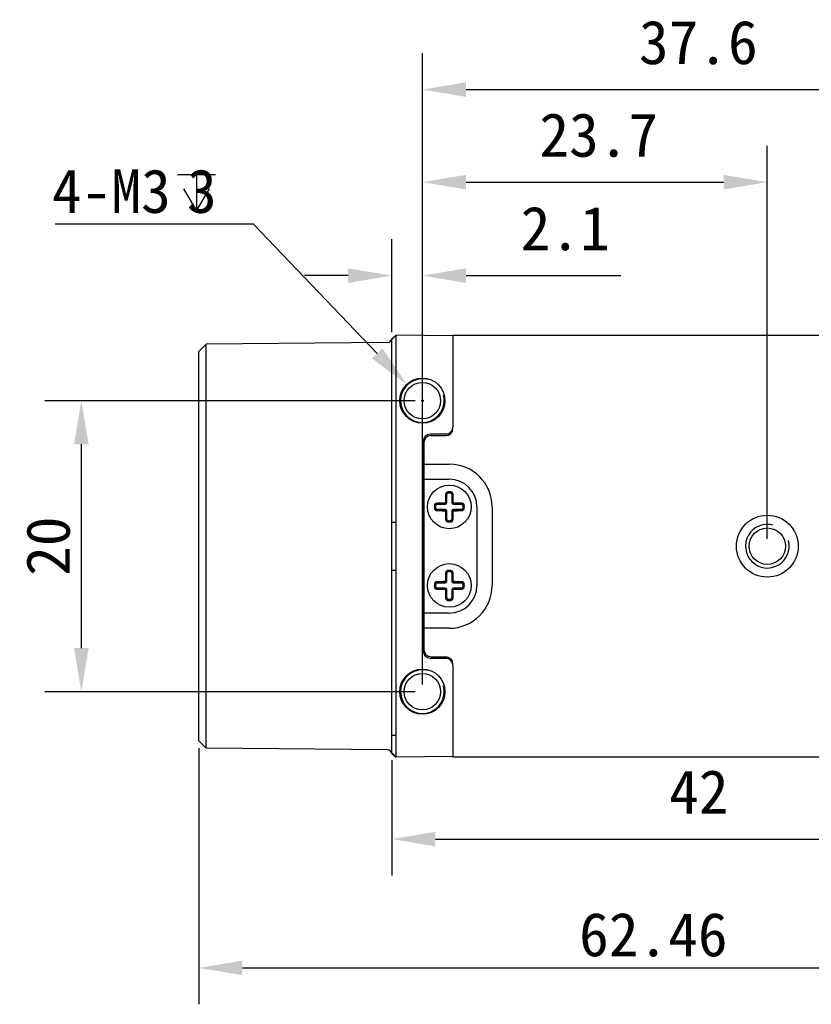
# Model space of a CAD drawing. Header units: millimetres. Extents: x 86 to 342, y 137 to 204.
# Tile 2 of 4: x 166 to 221, y 137 to 204. Entities that reach past the tile are written whole.
import ezdxf

# ---------------------------------------------------------------- set-up
doc = ezdxf.new("R2010")
doc.units = ezdxf.units.MM
doc.header["$LTSCALE"] = 23.1
doc.header["$PDMODE"] = 3
doc.header["$PDSIZE"] = 8
doc.layers.get('0').update_dxf_attribs({"linetype": 'CONTINUOUS'})
doc.layers.get('Defpoints').update_dxf_attribs({"linetype": 'CONTINUOUS'})
doc.layers.add('00_COMPONENTS', color=7, linetype='CONTINUOUS')
doc.layers.add('51__DRAFT_DIMS', color=7, linetype='CONTINUOUS')
doc.styles.get("Standard").update_dxf_attribs({"font": 'simfang.ttf'})
doc.dimstyles.new('DIMSTYLE_2', dxfattribs={"dimtxt": 3, "dimasz": 3, "dimexe": 2.5, "dimexo": 0.5, "dimgap": 0.75, "dimtad": 1, "dimdsep": 46, "dimtxsty": 'STANDARD', "dimblk": '_FILLED', "dimblk1": '_FILLED', "dimblk2": '_FILLED', "dimcen": 0.09, "dimclrt": 3, "dimazin": 2, "dimtp": 0.2, "dimtm": 0.2, "dimtfac": 1, "dimtofl": 0, "dimtmove": 0, "dimatfit": 3, "dimldrblk": '_FILLED', "dimfxl": 1, "dimtolj": 1, "dimarcsym": 0})
doc.dimstyles.new('DIMSTYLE_3', dxfattribs={"dimtxt": 3, "dimasz": 3, "dimexe": 2.5, "dimexo": 0.5, "dimgap": 0.75, "dimtad": 1, "dimdsep": 46, "dimtxsty": 'STANDARD', "dimblk": '_FILLED', "dimblk1": '_FILLED', "dimblk2": '_FILLED', "dimcen": 0.09, "dimclrd": 4, "dimclre": 4, "dimclrt": 3, "dimazin": 2, "dimtp": 0.3, "dimtm": 0.3, "dimtfac": 1, "dimtofl": 0, "dimtmove": 0, "dimatfit": 3, "dimldrblk": '_FILLED', "dimfxl": 1, "dimtolj": 1, "dimarcsym": 0})
doc.dimstyles.new('DIMSTYLE_4', dxfattribs={"dimtxt": 3, "dimasz": 3, "dimexe": 2.5, "dimexo": 0.5, "dimgap": 0.75, "dimtad": 1, "dimdsep": 46, "dimtxsty": 'STANDARD', "dimblk": '_FILLED', "dimblk1": '_FILLED', "dimblk2": '_FILLED', "dimcen": 0.09, "dimclrt": 3, "dimazin": 2, "dimtp": 0.1, "dimtm": 0.1, "dimtfac": 1, "dimtofl": 0, "dimtmove": 0, "dimatfit": 3, "dimldrblk": '_FILLED', "dimfxl": 1, "dimtolj": 1, "dimarcsym": 0})

# ---------------------------------------------------------------- blocks, each defined once
blk = doc.blocks.new('_FILLED')
at = {"color": 0, "linetype": 'ByBlock'}
blk.add_solid([(0, 0), (-1, 0.167), (-1, -0.167)], dxfattribs=at)
blk = doc.blocks.new('*D4')
at = {"layer": '51__DRAFT_DIMS', "color": 4, "lineweight": -2}
for p, q in [((233.779, 154.594), (233.779, 145.426)), ((191.779, 153.356), (191.779, 145.426)), ((194.779, 147.926), (230.779, 147.926))]:
    blk.add_line(p, q, dxfattribs=at)
at = {"layer": 'Defpoints', "color": 0}
for p in [(233.779, 155.094), (191.779, 153.856), (233.779, 147.926)]:
    blk.add_point(p, dxfattribs=at)
at = {"layer": '51__DRAFT_DIMS', "color": 4, "linetype": 'ByBlock', "lineweight": -2, "xscale": 3, "yscale": 3, "zscale": 3, "rotation": 180}
blk.add_blockref('_FILLED', (191.779, 147.926), dxfattribs=at)
at = {"layer": '51__DRAFT_DIMS', "color": 4, "linetype": 'ByBlock', "lineweight": -2, "xscale": 3, "yscale": 3, "zscale": 3}
blk.add_blockref('_FILLED', (233.779, 147.926), dxfattribs=at)
at = {"layer": '51__DRAFT_DIMS', "color": 3, "insert": (212.87, 152.676), "char_height": 3, "attachment_point": 2, "line_spacing_factor": 0.9}
blk.add_mtext('\\A1;42', dxfattribs=at)
blk = doc.blocks.new('*D5')
at = {"layer": '51__DRAFT_DIMS', "color": 0, "lineweight": -2}
for p, q in [((193.879, 158.556), (193.879, 195.571)), ((217.579, 168.556), (217.579, 195.571)), ((196.879, 193.071), (214.579, 193.071))]:
    blk.add_line(p, q, dxfattribs=at)
at = {"layer": 'Defpoints', "color": 0}
for p in [(217.579, 193.071), (217.579, 168.056), (193.879, 158.056)]:
    blk.add_point(p, dxfattribs=at)
at = {"layer": '51__DRAFT_DIMS', "color": 0, "linetype": 'ByBlock', "lineweight": -2, "xscale": 3, "yscale": 3, "zscale": 3, "rotation": 180}
blk.add_blockref('_FILLED', (193.879, 193.071), dxfattribs=at)
at = {"layer": '51__DRAFT_DIMS', "color": 0, "linetype": 'ByBlock', "lineweight": -2, "xscale": 3, "yscale": 3, "zscale": 3}
blk.add_blockref('_FILLED', (217.579, 193.071), dxfattribs=at)
at = {"layer": '51__DRAFT_DIMS', "color": 3, "insert": (205.998, 197.821), "char_height": 3, "attachment_point": 2, "line_spacing_factor": 0.9}
blk.add_mtext('\\A1;23.7', dxfattribs=at)
blk = doc.blocks.new('*D6')
at = {"layer": '51__DRAFT_DIMS', "color": 4, "lineweight": -2}
for p, q in [((193.879, 158.556), (193.879, 201.935)), ((231.479, 168.556), (231.479, 201.935)), ((196.879, 199.435), (228.479, 199.435))]:
    blk.add_line(p, q, dxfattribs=at)
at = {"layer": 'Defpoints', "color": 0}
for p in [(231.479, 199.435), (231.479, 168.056), (193.879, 158.056)]:
    blk.add_point(p, dxfattribs=at)
at = {"layer": '51__DRAFT_DIMS', "color": 4, "linetype": 'ByBlock', "lineweight": -2, "xscale": 3, "yscale": 3, "zscale": 3, "rotation": 180}
blk.add_blockref('_FILLED', (193.879, 199.435), dxfattribs=at)
at = {"layer": '51__DRAFT_DIMS', "color": 4, "linetype": 'ByBlock', "lineweight": -2, "xscale": 3, "yscale": 3, "zscale": 3}
blk.add_blockref('_FILLED', (231.479, 199.435), dxfattribs=at)
at = {"layer": '51__DRAFT_DIMS', "color": 3, "insert": (212.838, 204.185), "char_height": 3, "attachment_point": 2, "line_spacing_factor": 0.9}
blk.add_mtext('\\A1;37.6', dxfattribs=at)
blk = doc.blocks.new('*D7')
at = {"layer": '51__DRAFT_DIMS', "color": 0, "lineweight": -2}
for p, q in [((191.779, 182.756), (191.779, 189.148)), ((193.879, 178.556), (193.879, 189.148)), ((188.779, 186.648), (185.779, 186.648)), ((196.879, 186.648), (207.505, 186.648))]:
    blk.add_line(p, q, dxfattribs=at)
at = {"layer": 'Defpoints', "color": 0}
for p in [(193.879, 186.648), (191.779, 182.256), (193.879, 178.056)]:
    blk.add_point(p, dxfattribs=at)
at = {"layer": '51__DRAFT_DIMS', "color": 0, "linetype": 'ByBlock', "lineweight": -2, "xscale": 3, "yscale": 3, "zscale": 3}
blk.add_blockref('_FILLED', (191.779, 186.648), dxfattribs=at)
at = {"layer": '51__DRAFT_DIMS', "color": 0, "linetype": 'ByBlock', "lineweight": -2, "xscale": 3, "yscale": 3, "zscale": 3, "rotation": 180}
blk.add_blockref('_FILLED', (193.879, 186.648), dxfattribs=at)
at = {"layer": '51__DRAFT_DIMS', "color": 3, "insert": (206.755, 191.398), "char_height": 3, "attachment_point": 3, "line_spacing_factor": 0.9}
blk.add_mtext('\\A1;2.1', dxfattribs=at)
blk = doc.blocks.new('*D14')
at = {"color": 4, "lineweight": -2}
for p, q in [((193.379, 178.056), (167.946, 178.056)), ((170.446, 161.056), (170.446, 175.056)), ((193.379, 158.056), (167.946, 158.056))]:
    blk.add_line(p, q, dxfattribs=at)
at = {"layer": 'Defpoints', "color": 0}
for p in [(170.446, 178.056), (193.879, 178.056), (193.879, 158.056)]:
    blk.add_point(p, dxfattribs=at)
at = {"color": 4, "linetype": 'ByBlock', "lineweight": -2, "xscale": 3, "yscale": 3, "zscale": 3}
for p, rotation in [((170.446, 178.056), 90), ((170.446, 158.056), 270)]:
    blk.add_blockref('_FILLED', p, dxfattribs=dict(at, rotation=rotation))
at = {"color": 3, "insert": (168.179, 168.056), "char_height": 3, "attachment_point": 5, "rotation": 90}
blk.add_mtext('\\A1;20', dxfattribs=at)
blk = doc.blocks.new('*D16')
at = {"color": 4, "lineweight": -2}
for p, q in [((240.979, 168.856), (240.979, 136.573)), ((178.519, 154.168), (178.519, 136.573)), ((181.519, 139.073), (237.979, 139.073))]:
    blk.add_line(p, q, dxfattribs=at)
at = {"layer": 'Defpoints', "color": 0}
for p in [(240.979, 169.356), (178.519, 154.668), (240.979, 139.073)]:
    blk.add_point(p, dxfattribs=at)
at = {"color": 4, "linetype": 'ByBlock', "lineweight": -2, "xscale": 3, "yscale": 3, "zscale": 3, "rotation": 180}
blk.add_blockref('_FILLED', (178.519, 139.073), dxfattribs=at)
at = {"color": 4, "linetype": 'ByBlock', "lineweight": -2, "xscale": 3, "yscale": 3, "zscale": 3}
blk.add_blockref('_FILLED', (240.979, 139.073), dxfattribs=at)
at = {"color": 3, "insert": (209.749, 141.348), "char_height": 3, "attachment_point": 5}
blk.add_mtext('\\A1;62.46', dxfattribs=at)

msp = doc.modelspace()

# ---------------------------------------------------------------- linework, layer by layer
msp.add_line((179.016, 154.168), (179.016, 181.945))
at = {"layer": '00_COMPONENTS', "color": 7}
for p, q in [((191.482, 182.054), (179.016, 181.945)), ((191.775, 182.305), (192.071, 182.554)), ((191.779, 182.256), (192.079, 182.554)), ((191.779, 169.7), (191.779, 182.256)), ((192.077, 181.054), (192.079, 182.554)), ((195.979, 182.52), (192.079, 182.554)), ((195.979, 182.556), (229.179, 182.556)), ((195.979, 182.556), (195.979, 176.256)), ((178.519, 181.444), (179.016, 181.945)), ((178.519, 154.668), (178.519, 181.444)), ((192.077, 169.7), (192.077, 181.054)), ((193.929, 175.256), (193.929, 160.856)), ((195.779, 175.756), (194.429, 175.756)), ((194.479, 175.656), (195.479, 175.656)), ((193.979, 175.156), (193.979, 160.956)), ((193.979, 172.656), (195.729, 172.656)), ((195.549, 171.036), (195.549, 171.602)), ((195.909, 171.602), (195.909, 171.036)), ((194.883, 170.936), (195.449, 170.936)), ((195.449, 170.576), (194.883, 170.576)), ((196.009, 170.936), (196.576, 170.936)), ((196.576, 170.576), (196.009, 170.576)), ((197.629, 170.756), (197.629, 165.356)), ((195.549, 169.91), (195.549, 170.476)), ((195.909, 170.476), (195.909, 169.91)), ((191.779, 169.7), (192.077, 169.7)), ((191.779, 166.413), (192.077, 166.413)), ((191.779, 153.856), (191.779, 166.413)), ((192.077, 155.059), (192.077, 166.413)), ((195.549, 165.636), (195.549, 166.202)), ((195.909, 166.202), (195.909, 165.636)), ((194.883, 165.536), (195.449, 165.536)), ((195.449, 165.176), (194.883, 165.176)), ((196.009, 165.536), (196.576, 165.536)), ((196.576, 165.176), (196.009, 165.176)), ((195.549, 164.51), (195.549, 165.076)), ((195.909, 165.076), (195.909, 164.51)), ((195.729, 163.456), (193.979, 163.456)), ((194.479, 160.456), (195.479, 160.456)), ((194.429, 160.356), (195.779, 160.356)), ((195.979, 159.856), (195.979, 153.556)), ((192.079, 153.559), (192.077, 155.059)), ((178.519, 154.668), (179.016, 154.168)), ((191.482, 154.059), (179.016, 154.168)), ((191.775, 153.808), (192.071, 153.559)), ((191.779, 153.856), (192.079, 153.559)), ((195.979, 153.593), (192.079, 153.559)), ((229.179, 153.556), (195.979, 153.556))]:
    msp.add_line(p, q, dxfattribs=at)
at = {"layer": '00_COMPONENTS', "color": 4}
for p, q in [((193.979, 173.695), (195.729, 173.695)), ((195.549, 171.602), (195.529, 171.602)), ((195.632, 171.784), (195.64, 171.702)), ((195.729, 171.788), (195.719, 171.788)), ((195.819, 171.702), (195.827, 171.784)), ((195.93, 171.602), (195.909, 171.602)), ((194.784, 170.846), (194.702, 170.853)), ((194.784, 170.667), (194.702, 170.659)), ((194.883, 170.957), (194.883, 170.936)), ((194.883, 170.576), (194.883, 170.556)), ((195.449, 170.936), (195.449, 170.965)), ((195.449, 170.547), (195.449, 170.576)), ((195.52, 171.036), (195.549, 171.036)), ((195.909, 171.036), (195.939, 171.036)), ((196.009, 170.965), (196.009, 170.936)), ((196.009, 170.576), (196.009, 170.547)), ((196.576, 170.936), (196.576, 170.957)), ((196.576, 170.556), (196.576, 170.576)), ((196.757, 170.853), (196.675, 170.846)), ((196.675, 170.667), (196.757, 170.659)), ((198.669, 170.756), (198.669, 165.356)), ((195.549, 170.476), (195.52, 170.476)), ((195.529, 169.91), (195.549, 169.91)), ((195.939, 170.476), (195.909, 170.476)), ((195.909, 169.91), (195.93, 169.91)), ((195.64, 169.81), (195.632, 169.729)), ((195.729, 169.724), (195.74, 169.724)), ((195.819, 169.81), (195.827, 169.729)), ((195.549, 166.202), (195.529, 166.202)), ((195.632, 166.384), (195.64, 166.302)), ((195.729, 166.388), (195.719, 166.388)), ((195.819, 166.302), (195.827, 166.384)), ((195.93, 166.202), (195.909, 166.202)), ((194.784, 165.446), (194.702, 165.453)), ((194.784, 165.267), (194.702, 165.259)), ((194.883, 165.557), (194.883, 165.536)), ((194.883, 165.176), (194.883, 165.156)), ((195.449, 165.536), (195.449, 165.565)), ((195.449, 165.147), (195.449, 165.176)), ((195.52, 165.636), (195.549, 165.636)), ((195.909, 165.636), (195.939, 165.636)), ((196.009, 165.565), (196.009, 165.536)), ((196.009, 165.176), (196.009, 165.147)), ((196.576, 165.536), (196.576, 165.557)), ((196.576, 165.156), (196.576, 165.176)), ((196.757, 165.453), (196.675, 165.446)), ((196.675, 165.267), (196.757, 165.259)), ((195.549, 165.076), (195.52, 165.076)), ((195.529, 164.51), (195.549, 164.51)), ((195.939, 165.076), (195.909, 165.076)), ((195.909, 164.51), (195.93, 164.51)), ((195.64, 164.41), (195.632, 164.329)), ((195.729, 164.324), (195.74, 164.324)), ((195.819, 164.41), (195.827, 164.329)), ((195.729, 162.417), (193.979, 162.417)), ((191.779, 155.059), (192.077, 155.059))]:
    msp.add_line(p, q, dxfattribs=at)
at = {"layer": '00_COMPONENTS', "color": 7}
for centre, radius in [((193.879, 178.056), 1.55), ((193.879, 178.056), 1.25), ((195.729, 170.756), 1.5), ((217.579, 168.056), 2.125), ((217.579, 168.056), 1.25), ((195.729, 165.356), 1.5), ((193.879, 158.056), 1.55), ((193.879, 158.056), 1.25)]:
    msp.add_circle(centre, radius, dxfattribs=at)
for centre, radius, start, end in [((191.479, 182.354), 0.3, 270.5, 350.62393), ((191.482, 182.256), 0.297, 0.02476, 9.4196), ((195.479, 176.256), 0.5, 270, 0), ((195.479, 176.156), 0.5, 270, 0), ((194.429, 175.256), 0.5, 90, 180), ((194.479, 175.156), 0.5, 90, 180), ((195.729, 170.756), 1.9, 0, 90), ((195.649, 171.602), 0.1, 95.40054, 180), ((195.729, 170.756), 0.95, 84.59946, 95.40054), ((195.809, 171.602), 0.1, 0, 84.59946), ((195.729, 170.756), 0.95, 174.59946, 185.40054), ((194.883, 170.836), 0.1, 90, 174.59946), ((194.883, 170.676), 0.1, 185.40054, 270), ((195.449, 171.036), 0.1, 270, 0), ((195.449, 170.476), 0.1, 0, 90), ((196.009, 171.036), 0.1, 180, 270), ((196.009, 170.476), 0.1, 90, 180), ((196.576, 170.836), 0.1, 5.40054, 90), ((196.576, 170.676), 0.1, 270, 354.59946), ((195.729, 170.756), 0.95, 354.59946, 5.40054), ((195.649, 169.91), 0.1, 180, 264.59946), ((195.809, 169.91), 0.1, 275.40054, 0), ((195.729, 170.756), 0.95, 264.59946, 275.40054), ((195.649, 166.202), 0.1, 95.40054, 180), ((195.729, 165.356), 0.95, 84.59946, 95.40054), ((195.809, 166.202), 0.1, 0, 84.59946), ((195.729, 165.356), 0.95, 174.59946, 185.40054), ((194.883, 165.436), 0.1, 90, 174.59946), ((194.883, 165.276), 0.1, 185.40054, 270), ((195.449, 165.636), 0.1, 270, 0), ((195.449, 165.076), 0.1, 0, 90), ((195.729, 165.356), 1.9, 270, 0), ((196.009, 165.636), 0.1, 180, 270), ((196.009, 165.076), 0.1, 90, 180), ((196.576, 165.436), 0.1, 5.40054, 90), ((196.576, 165.276), 0.1, 270, 354.59946), ((195.729, 165.356), 0.95, 354.59946, 5.40054), ((195.649, 164.51), 0.1, 180, 264.59946), ((195.809, 164.51), 0.1, 275.40054, 0), ((195.729, 165.356), 0.95, 264.59946, 275.40054), ((194.429, 160.856), 0.5, 180, 270), ((194.479, 160.956), 0.5, 180, 270), ((195.479, 159.956), 0.5, 0, 90), ((195.479, 159.856), 0.5, 0, 90), ((191.479, 153.759), 0.3, 9.37607, 89.5), ((191.482, 153.856), 0.298, 350.59159, 359.96404)]:
    msp.add_arc(centre, radius, start, end, dxfattribs=at)
at = {"layer": '00_COMPONENTS', "color": 4}
for centre, radius, start, end in [((193.879, 178.056), 1.5, 75, 15), ((195.729, 170.756), 2.939, 0, 90), ((195.65, 171.599), 0.121, 95.40049, 178.15156), ((195.729, 170.756), 1.032, 90.56896, 95.40054), ((195.729, 170.756), 0.967, 84.59946, 95.40054), ((195.729, 170.756), 1.032, 84.59946, 90), ((195.809, 171.599), 0.121, 1.84872, 84.59929), ((195.81, 171.611), 0.173, 1.30937, 84.59221), ((195.729, 170.756), 1.032, 174.59946, 185.40054), ((194.875, 170.837), 0.173, 91.3084, 174.59321), ((195.729, 170.756), 0.967, 174.59946, 185.40054), ((194.887, 170.836), 0.121, 91.84872, 174.59929), ((194.887, 170.677), 0.121, 185.40048, 268.15156), ((195.449, 171.036), 0.0711, 270.12798, 359.87203), ((195.449, 170.476), 0.0711, 0.12798, 89.87203), ((196.01, 171.036), 0.0711, 180.12798, 269.87203), ((196.01, 170.476), 0.0711, 90.12798, 179.87203), ((196.572, 170.836), 0.121, 5.40048, 88.15156), ((196.572, 170.677), 0.121, 271.84872, 354.59929), ((196.584, 170.675), 0.173, 271.30902, 354.59316), ((195.729, 170.756), 0.967, 354.59946, 5.40054), ((195.729, 170.756), 1.032, 354.59946, 5.40054), ((195.65, 169.914), 0.121, 181.84872, 264.59929), ((195.809, 169.914), 0.121, 275.40049, 358.15156), ((195.729, 170.756), 1.032, 264.59946, 270), ((195.729, 170.756), 0.967, 264.59946, 275.40054), ((195.729, 170.756), 1.032, 270.56896, 275.40054), ((217.579, 168.056), 1.5, 75, 15), ((195.65, 166.199), 0.121, 95.40049, 178.15156), ((195.729, 165.356), 1.032, 90.56896, 95.40054), ((195.729, 165.356), 0.967, 84.59946, 95.40054), ((195.729, 165.356), 1.032, 84.59946, 90), ((195.809, 166.199), 0.121, 1.84872, 84.59929), ((195.81, 166.211), 0.173, 1.30937, 84.59221), ((195.729, 165.356), 1.032, 174.59946, 185.40054), ((194.875, 165.437), 0.173, 91.3084, 174.59321), ((195.729, 165.356), 0.967, 174.59946, 185.40054), ((194.887, 165.436), 0.121, 91.84872, 174.59929), ((194.887, 165.277), 0.121, 185.40048, 268.15156), ((195.449, 165.636), 0.0711, 270.12798, 359.87203), ((195.449, 165.076), 0.0711, 0.12798, 89.87203), ((195.729, 165.356), 2.939, 270, 0), ((196.01, 165.636), 0.0711, 180.12798, 269.87203), ((196.01, 165.076), 0.0711, 90.12798, 179.87203), ((196.572, 165.436), 0.121, 5.40048, 88.15156), ((196.572, 165.277), 0.121, 271.84872, 354.59929), ((196.584, 165.275), 0.173, 271.30902, 354.59316), ((195.729, 165.356), 0.967, 354.59946, 5.40054), ((195.729, 165.356), 1.032, 354.59946, 5.40054), ((195.65, 164.514), 0.121, 181.84872, 264.59929), ((195.809, 164.514), 0.121, 275.40049, 358.15156), ((195.729, 165.356), 1.032, 264.59946, 270), ((195.729, 165.356), 0.967, 264.59946, 275.40054), ((195.729, 165.356), 1.032, 270.56896, 275.40054), ((193.879, 158.056), 1.5, 75, 15)]:
    msp.add_arc(centre, radius, start, end, dxfattribs=at)
for points, knots in [([(195.475, 171.615), (195.474, 171.568), (195.47, 171.376), (195.468, 171.185), (195.467, 171.04)], [0, 0, 0, 0, 0.247014, 1, 1, 1, 1]), ([(195.632, 171.784), (195.611, 171.782), (195.57, 171.77), (195.518, 171.731), (195.484, 171.677), (195.476, 171.636), (195.475, 171.615)], [0, 0, 0, 0, 0.253535, 0.504999, 0.753579, 1, 1, 1, 1]), ([(195.529, 171.602), (195.529, 171.603), (195.527, 171.605), (195.524, 171.607), (195.519, 171.609), (195.509, 171.612), (195.494, 171.614), (195.482, 171.615), (195.475, 171.615)], [0, 0, 0, 0, 0.047043, 0.116694, 0.215119, 0.341803, 0.659688, 1, 1, 1, 1]), ([(195.52, 171.036), (195.521, 171.084), (195.522, 171.273), (195.526, 171.461), (195.529, 171.602)], [0, 0, 0, 0, 0.252521, 1, 1, 1, 1]), ([(195.984, 171.615), (195.977, 171.615), (195.965, 171.614), (195.95, 171.612), (195.94, 171.609), (195.935, 171.607), (195.932, 171.605), (195.93, 171.603), (195.93, 171.602)], [0, 0, 0, 0, 0.340312, 0.658198, 0.784881, 0.883306, 0.952957, 1, 1, 1, 1]), ([(195.93, 171.602), (195.931, 171.556), (195.935, 171.367), (195.938, 171.178), (195.939, 171.036)], [0, 0, 0, 0, 0.247014, 1, 1, 1, 1]), ([(195.992, 171.04), (195.992, 171.089), (195.99, 171.28), (195.987, 171.472), (195.984, 171.615)], [0, 0, 0, 0, 0.252521, 1, 1, 1, 1]), ([(194.702, 170.659), (194.704, 170.638), (194.716, 170.596), (194.755, 170.545), (194.808, 170.511), (194.85, 170.502), (194.871, 170.502)], [0, 0, 0, 0, 0.253569, 0.50507, 0.753653, 1, 1, 1, 1]), ([(195.445, 171.019), (195.397, 171.019), (195.205, 171.017), (195.014, 171.014), (194.871, 171.01)], [0, 0, 0, 0, 0.25252, 1, 1, 1, 1]), ([(194.871, 171.01), (194.871, 171.004), (194.871, 170.992), (194.873, 170.977), (194.876, 170.967), (194.878, 170.962), (194.881, 170.958), (194.882, 170.957), (194.883, 170.957)], [0, 0, 0, 0, 0.340312, 0.658198, 0.784881, 0.883306, 0.952957, 1, 1, 1, 1]), ([(194.883, 170.556), (194.882, 170.555), (194.881, 170.554), (194.878, 170.55), (194.876, 170.545), (194.873, 170.535), (194.871, 170.521), (194.871, 170.508), (194.871, 170.502)], [0, 0, 0, 0, 0.047043, 0.116694, 0.215119, 0.341803, 0.659688, 1, 1, 1, 1]), ([(194.883, 170.957), (194.93, 170.958), (195.119, 170.962), (195.307, 170.964), (195.449, 170.965)], [0, 0, 0, 0, 0.247014, 1, 1, 1, 1]), ([(195.449, 170.547), (195.402, 170.547), (195.213, 170.549), (195.024, 170.552), (194.883, 170.556)], [0, 0, 0, 0, 0.252521, 1, 1, 1, 1]), ([(195.467, 171.04), (195.467, 171.035), (195.462, 171.024), (195.451, 171.019), (195.445, 171.019)], [0, 0, 0, 0, 0.499777, 1, 1, 1, 1]), ([(195.449, 170.965), (195.449, 170.966), (195.448, 170.968), (195.448, 170.971), (195.447, 170.976), (195.446, 170.983), (195.446, 170.992), (195.445, 171.004), (195.445, 171.013), (195.445, 171.019)], [0, 0, 0, 0, 0.033316, 0.099046, 0.199806, 0.331751, 0.488401, 0.659139, 1, 1, 1, 1]), ([(195.445, 170.493), (195.445, 170.5), (195.445, 170.509), (195.446, 170.521), (195.446, 170.529), (195.447, 170.536), (195.448, 170.541), (195.448, 170.545), (195.449, 170.547), (195.449, 170.547)], [0, 0, 0, 0, 0.340861, 0.511599, 0.668249, 0.800194, 0.900954, 0.966684, 1, 1, 1, 1]), ([(195.467, 171.04), (195.473, 171.04), (195.482, 171.04), (195.494, 171.04), (195.502, 171.039), (195.509, 171.039), (195.515, 171.038), (195.518, 171.037), (195.52, 171.037), (195.52, 171.036)], [0, 0, 0, 0, 0.340861, 0.511599, 0.668249, 0.800194, 0.900954, 0.966684, 1, 1, 1, 1]), ([(195.939, 171.036), (195.939, 171.037), (195.941, 171.037), (195.944, 171.038), (195.95, 171.039), (195.957, 171.039), (195.965, 171.04), (195.977, 171.04), (195.986, 171.04), (195.992, 171.04)], [0, 0, 0, 0, 0.033316, 0.099046, 0.199806, 0.331751, 0.488401, 0.659139, 1, 1, 1, 1]), ([(196.014, 171.019), (196.008, 171.019), (195.997, 171.024), (195.992, 171.035), (195.992, 171.04)], [0, 0, 0, 0, 0.499777, 1, 1, 1, 1]), ([(196.014, 171.019), (196.014, 171.013), (196.014, 171.004), (196.013, 170.992), (196.012, 170.983), (196.012, 170.976), (196.011, 170.971), (196.01, 170.968), (196.01, 170.966), (196.009, 170.965)], [0, 0, 0, 0, 0.340861, 0.511599, 0.668249, 0.800194, 0.900954, 0.966684, 1, 1, 1, 1]), ([(196.009, 170.965), (196.057, 170.965), (196.246, 170.963), (196.435, 170.96), (196.576, 170.957)], [0, 0, 0, 0, 0.252521, 1, 1, 1, 1]), ([(196.576, 170.556), (196.529, 170.555), (196.34, 170.551), (196.152, 170.548), (196.009, 170.547)], [0, 0, 0, 0, 0.247014, 1, 1, 1, 1]), ([(196.009, 170.547), (196.01, 170.547), (196.01, 170.545), (196.011, 170.541), (196.012, 170.536), (196.012, 170.529), (196.013, 170.521), (196.014, 170.509), (196.014, 170.5), (196.014, 170.493)], [0, 0, 0, 0, 0.033316, 0.099046, 0.199806, 0.331751, 0.488401, 0.659139, 1, 1, 1, 1]), ([(196.588, 171.01), (196.541, 171.011), (196.349, 171.015), (196.158, 171.018), (196.014, 171.019)], [0, 0, 0, 0, 0.247015, 1, 1, 1, 1]), ([(196.576, 170.957), (196.577, 170.957), (196.578, 170.958), (196.581, 170.962), (196.583, 170.967), (196.586, 170.977), (196.588, 170.992), (196.588, 171.004), (196.588, 171.01)], [0, 0, 0, 0, 0.047043, 0.116694, 0.215119, 0.341803, 0.659688, 1, 1, 1, 1]), ([(196.588, 170.502), (196.588, 170.508), (196.588, 170.521), (196.586, 170.535), (196.583, 170.545), (196.581, 170.55), (196.578, 170.554), (196.577, 170.555), (196.576, 170.556)], [0, 0, 0, 0, 0.340312, 0.658198, 0.784881, 0.883306, 0.952957, 1, 1, 1, 1]), ([(196.757, 170.853), (196.755, 170.874), (196.743, 170.916), (196.704, 170.967), (196.65, 171.001), (196.609, 171.01), (196.588, 171.01)], [0, 0, 0, 0, 0.253547, 0.505016, 0.753594, 1, 1, 1, 1]), ([(194.871, 170.502), (194.918, 170.501), (195.109, 170.497), (195.301, 170.494), (195.445, 170.493)], [0, 0, 0, 0, 0.247019, 1, 1, 1, 1]), ([(195.445, 170.493), (195.451, 170.493), (195.462, 170.489), (195.467, 170.477), (195.467, 170.472)], [0, 0, 0, 0, 0.499777, 1, 1, 1, 1]), ([(195.52, 170.476), (195.52, 170.476), (195.518, 170.475), (195.515, 170.474), (195.509, 170.474), (195.502, 170.473), (195.494, 170.473), (195.482, 170.472), (195.473, 170.472), (195.467, 170.472)], [0, 0, 0, 0, 0.033316, 0.099046, 0.199806, 0.331751, 0.488401, 0.659139, 1, 1, 1, 1]), ([(195.467, 170.472), (195.467, 170.424), (195.468, 170.339), (195.469, 170.219), (195.471, 170.129), (195.472, 170.057), (195.473, 170.004), (195.474, 169.95), (195.475, 169.915), (195.475, 169.897)], [0, 0, 0, 0, 0.252528, 0.441044, 0.628589, 0.721937, 0.814968, 0.907664, 1, 1, 1, 1]), ([(195.475, 169.897), (195.482, 169.897), (195.494, 169.898), (195.509, 169.9), (195.519, 169.903), (195.524, 169.905), (195.527, 169.907), (195.529, 169.909), (195.529, 169.91)], [0, 0, 0, 0, 0.340312, 0.658198, 0.784881, 0.883306, 0.952957, 1, 1, 1, 1]), ([(195.475, 169.897), (195.476, 169.877), (195.484, 169.835), (195.518, 169.781), (195.57, 169.742), (195.611, 169.731), (195.632, 169.729)], [0, 0, 0, 0, 0.2463, 0.49476, 0.746234, 1, 1, 1, 1]), ([(195.529, 169.91), (195.528, 169.957), (195.524, 170.145), (195.521, 170.334), (195.52, 170.476)], [0, 0, 0, 0, 0.247014, 1, 1, 1, 1]), ([(195.827, 169.729), (195.848, 169.731), (195.889, 169.743), (195.941, 169.781), (195.975, 169.835), (195.983, 169.877), (195.984, 169.897)], [0, 0, 0, 0, 0.253676, 0.505131, 0.753649, 1, 1, 1, 1]), ([(195.939, 170.476), (195.938, 170.429), (195.936, 170.24), (195.933, 170.051), (195.93, 169.91)], [0, 0, 0, 0, 0.252521, 1, 1, 1, 1]), ([(195.93, 169.91), (195.93, 169.909), (195.932, 169.907), (195.935, 169.905), (195.94, 169.903), (195.95, 169.9), (195.965, 169.898), (195.977, 169.897), (195.984, 169.897)], [0, 0, 0, 0, 0.047043, 0.116694, 0.215119, 0.341803, 0.659688, 1, 1, 1, 1]), ([(195.992, 170.472), (195.986, 170.472), (195.977, 170.472), (195.965, 170.473), (195.957, 170.473), (195.95, 170.474), (195.944, 170.474), (195.941, 170.475), (195.939, 170.476), (195.939, 170.476)], [0, 0, 0, 0, 0.340861, 0.511599, 0.668249, 0.800194, 0.900954, 0.966684, 1, 1, 1, 1]), ([(195.984, 169.897), (195.984, 169.921), (195.985, 169.968), (195.987, 170.051), (195.989, 170.147), (195.99, 170.255), (195.991, 170.363), (195.992, 170.436), (195.992, 170.472)], [0, 0, 0, 0, 0.123196, 0.247016, 0.433806, 0.621696, 0.810494, 1, 1, 1, 1]), ([(195.992, 170.472), (195.992, 170.477), (195.997, 170.489), (196.008, 170.493), (196.014, 170.493)], [0, 0, 0, 0, 0.499777, 1, 1, 1, 1]), ([(196.014, 170.493), (196.062, 170.494), (196.254, 170.496), (196.445, 170.499), (196.588, 170.502)], [0, 0, 0, 0, 0.252523, 1, 1, 1, 1]), ([(195.475, 166.215), (195.474, 166.168), (195.47, 165.976), (195.468, 165.785), (195.467, 165.64)], [0, 0, 0, 0, 0.247014, 1, 1, 1, 1]), ([(195.632, 166.384), (195.611, 166.382), (195.57, 166.37), (195.518, 166.331), (195.484, 166.277), (195.476, 166.236), (195.475, 166.215)], [0, 0, 0, 0, 0.253535, 0.504999, 0.753579, 1, 1, 1, 1]), ([(195.529, 166.202), (195.529, 166.203), (195.527, 166.205), (195.524, 166.207), (195.519, 166.209), (195.509, 166.212), (195.494, 166.214), (195.482, 166.215), (195.475, 166.215)], [0, 0, 0, 0, 0.047043, 0.116694, 0.215119, 0.341803, 0.659688, 1, 1, 1, 1]), ([(195.52, 165.636), (195.521, 165.684), (195.522, 165.873), (195.526, 166.061), (195.529, 166.202)], [0, 0, 0, 0, 0.252521, 1, 1, 1, 1]), ([(195.984, 166.215), (195.977, 166.215), (195.965, 166.214), (195.95, 166.212), (195.94, 166.209), (195.935, 166.207), (195.932, 166.205), (195.93, 166.203), (195.93, 166.202)], [0, 0, 0, 0, 0.340312, 0.658198, 0.784881, 0.883306, 0.952957, 1, 1, 1, 1]), ([(195.93, 166.202), (195.931, 166.156), (195.935, 165.967), (195.938, 165.778), (195.939, 165.636)], [0, 0, 0, 0, 0.247014, 1, 1, 1, 1]), ([(195.992, 165.64), (195.992, 165.689), (195.99, 165.88), (195.987, 166.072), (195.984, 166.215)], [0, 0, 0, 0, 0.252521, 1, 1, 1, 1]), ([(194.702, 165.259), (194.704, 165.238), (194.716, 165.196), (194.755, 165.145), (194.808, 165.111), (194.85, 165.102), (194.871, 165.102)], [0, 0, 0, 0, 0.253569, 0.50507, 0.753653, 1, 1, 1, 1]), ([(195.445, 165.619), (195.397, 165.619), (195.205, 165.617), (195.014, 165.614), (194.871, 165.61)], [0, 0, 0, 0, 0.25252, 1, 1, 1, 1]), ([(194.871, 165.61), (194.871, 165.604), (194.871, 165.592), (194.873, 165.577), (194.876, 165.567), (194.878, 165.562), (194.881, 165.558), (194.882, 165.557), (194.883, 165.557)], [0, 0, 0, 0, 0.340312, 0.658198, 0.784881, 0.883306, 0.952957, 1, 1, 1, 1]), ([(194.883, 165.156), (194.882, 165.155), (194.881, 165.154), (194.878, 165.15), (194.876, 165.145), (194.873, 165.135), (194.871, 165.121), (194.871, 165.108), (194.871, 165.102)], [0, 0, 0, 0, 0.047043, 0.116694, 0.215119, 0.341803, 0.659688, 1, 1, 1, 1]), ([(194.883, 165.557), (194.93, 165.558), (195.119, 165.562), (195.307, 165.564), (195.449, 165.565)], [0, 0, 0, 0, 0.247014, 1, 1, 1, 1]), ([(195.449, 165.147), (195.402, 165.147), (195.213, 165.149), (195.024, 165.152), (194.883, 165.156)], [0, 0, 0, 0, 0.252521, 1, 1, 1, 1]), ([(195.467, 165.64), (195.467, 165.635), (195.462, 165.624), (195.451, 165.619), (195.445, 165.619)], [0, 0, 0, 0, 0.499777, 1, 1, 1, 1]), ([(195.449, 165.565), (195.449, 165.566), (195.448, 165.568), (195.448, 165.571), (195.447, 165.576), (195.446, 165.583), (195.446, 165.592), (195.445, 165.604), (195.445, 165.613), (195.445, 165.619)], [0, 0, 0, 0, 0.033316, 0.099046, 0.199806, 0.331751, 0.488401, 0.659139, 1, 1, 1, 1]), ([(195.445, 165.093), (195.445, 165.1), (195.445, 165.109), (195.446, 165.121), (195.446, 165.129), (195.447, 165.136), (195.448, 165.141), (195.448, 165.145), (195.449, 165.147), (195.449, 165.147)], [0, 0, 0, 0, 0.340861, 0.511599, 0.668249, 0.800194, 0.900954, 0.966684, 1, 1, 1, 1]), ([(195.467, 165.64), (195.473, 165.64), (195.482, 165.64), (195.494, 165.64), (195.502, 165.639), (195.509, 165.639), (195.515, 165.638), (195.518, 165.637), (195.52, 165.637), (195.52, 165.636)], [0, 0, 0, 0, 0.340861, 0.511599, 0.668249, 0.800194, 0.900954, 0.966684, 1, 1, 1, 1]), ([(195.939, 165.636), (195.939, 165.637), (195.941, 165.637), (195.944, 165.638), (195.95, 165.639), (195.957, 165.639), (195.965, 165.64), (195.977, 165.64), (195.986, 165.64), (195.992, 165.64)], [0, 0, 0, 0, 0.033316, 0.099046, 0.199806, 0.331751, 0.488401, 0.659139, 1, 1, 1, 1]), ([(196.014, 165.619), (196.008, 165.619), (195.997, 165.624), (195.992, 165.635), (195.992, 165.64)], [0, 0, 0, 0, 0.499777, 1, 1, 1, 1]), ([(196.014, 165.619), (196.014, 165.613), (196.014, 165.604), (196.013, 165.592), (196.012, 165.583), (196.012, 165.576), (196.011, 165.571), (196.01, 165.568), (196.01, 165.566), (196.009, 165.565)], [0, 0, 0, 0, 0.340861, 0.511599, 0.668249, 0.800194, 0.900954, 0.966684, 1, 1, 1, 1]), ([(196.009, 165.565), (196.057, 165.565), (196.246, 165.563), (196.435, 165.56), (196.576, 165.557)], [0, 0, 0, 0, 0.252521, 1, 1, 1, 1]), ([(196.576, 165.156), (196.529, 165.155), (196.34, 165.151), (196.152, 165.148), (196.009, 165.147)], [0, 0, 0, 0, 0.247014, 1, 1, 1, 1]), ([(196.009, 165.147), (196.01, 165.147), (196.01, 165.145), (196.011, 165.141), (196.012, 165.136), (196.012, 165.129), (196.013, 165.121), (196.014, 165.109), (196.014, 165.1), (196.014, 165.093)], [0, 0, 0, 0, 0.033316, 0.099046, 0.199806, 0.331751, 0.488401, 0.659139, 1, 1, 1, 1]), ([(196.588, 165.61), (196.541, 165.611), (196.349, 165.615), (196.158, 165.618), (196.014, 165.619)], [0, 0, 0, 0, 0.247015, 1, 1, 1, 1]), ([(196.576, 165.557), (196.577, 165.557), (196.578, 165.558), (196.581, 165.562), (196.583, 165.567), (196.586, 165.577), (196.588, 165.592), (196.588, 165.604), (196.588, 165.61)], [0, 0, 0, 0, 0.047043, 0.116694, 0.215119, 0.341803, 0.659688, 1, 1, 1, 1]), ([(196.588, 165.102), (196.588, 165.108), (196.588, 165.121), (196.586, 165.135), (196.583, 165.145), (196.581, 165.15), (196.578, 165.154), (196.577, 165.155), (196.576, 165.156)], [0, 0, 0, 0, 0.340312, 0.658198, 0.784881, 0.883306, 0.952957, 1, 1, 1, 1]), ([(196.757, 165.453), (196.755, 165.474), (196.743, 165.516), (196.704, 165.567), (196.65, 165.601), (196.609, 165.61), (196.588, 165.61)], [0, 0, 0, 0, 0.253547, 0.505016, 0.753594, 1, 1, 1, 1]), ([(194.871, 165.102), (194.918, 165.101), (195.109, 165.097), (195.301, 165.094), (195.445, 165.093)], [0, 0, 0, 0, 0.247019, 1, 1, 1, 1]), ([(195.445, 165.093), (195.451, 165.093), (195.462, 165.089), (195.467, 165.077), (195.467, 165.072)], [0, 0, 0, 0, 0.499777, 1, 1, 1, 1]), ([(195.52, 165.076), (195.52, 165.076), (195.518, 165.075), (195.515, 165.074), (195.509, 165.074), (195.502, 165.073), (195.494, 165.073), (195.482, 165.072), (195.473, 165.072), (195.467, 165.072)], [0, 0, 0, 0, 0.033316, 0.099046, 0.199806, 0.331751, 0.488401, 0.659139, 1, 1, 1, 1]), ([(195.467, 165.072), (195.467, 165.024), (195.468, 164.939), (195.469, 164.819), (195.471, 164.729), (195.472, 164.657), (195.473, 164.604), (195.474, 164.55), (195.475, 164.515), (195.475, 164.497)], [0, 0, 0, 0, 0.252528, 0.441044, 0.628589, 0.721937, 0.814968, 0.907664, 1, 1, 1, 1]), ([(195.475, 164.497), (195.482, 164.497), (195.494, 164.498), (195.509, 164.5), (195.519, 164.503), (195.524, 164.505), (195.527, 164.507), (195.529, 164.509), (195.529, 164.51)], [0, 0, 0, 0, 0.340312, 0.658198, 0.784881, 0.883306, 0.952957, 1, 1, 1, 1]), ([(195.475, 164.497), (195.476, 164.477), (195.484, 164.435), (195.518, 164.381), (195.57, 164.342), (195.611, 164.331), (195.632, 164.329)], [0, 0, 0, 0, 0.2463, 0.49476, 0.746234, 1, 1, 1, 1]), ([(195.529, 164.51), (195.528, 164.557), (195.524, 164.745), (195.521, 164.934), (195.52, 165.076)], [0, 0, 0, 0, 0.247014, 1, 1, 1, 1]), ([(195.827, 164.329), (195.848, 164.331), (195.889, 164.343), (195.941, 164.381), (195.975, 164.435), (195.983, 164.477), (195.984, 164.497)], [0, 0, 0, 0, 0.253676, 0.505131, 0.753649, 1, 1, 1, 1]), ([(195.939, 165.076), (195.938, 165.029), (195.936, 164.84), (195.933, 164.651), (195.93, 164.51)], [0, 0, 0, 0, 0.252521, 1, 1, 1, 1]), ([(195.93, 164.51), (195.93, 164.509), (195.932, 164.507), (195.935, 164.505), (195.94, 164.503), (195.95, 164.5), (195.965, 164.498), (195.977, 164.497), (195.984, 164.497)], [0, 0, 0, 0, 0.047043, 0.116694, 0.215119, 0.341803, 0.659688, 1, 1, 1, 1]), ([(195.992, 165.072), (195.986, 165.072), (195.977, 165.072), (195.965, 165.073), (195.957, 165.073), (195.95, 165.074), (195.944, 165.074), (195.941, 165.075), (195.939, 165.076), (195.939, 165.076)], [0, 0, 0, 0, 0.340861, 0.511599, 0.668249, 0.800194, 0.900954, 0.966684, 1, 1, 1, 1]), ([(195.984, 164.497), (195.984, 164.521), (195.985, 164.568), (195.987, 164.651), (195.989, 164.747), (195.99, 164.855), (195.991, 164.963), (195.992, 165.036), (195.992, 165.072)], [0, 0, 0, 0, 0.123196, 0.247016, 0.433806, 0.621696, 0.810494, 1, 1, 1, 1]), ([(195.992, 165.072), (195.992, 165.077), (195.997, 165.089), (196.008, 165.093), (196.014, 165.093)], [0, 0, 0, 0, 0.499777, 1, 1, 1, 1]), ([(196.014, 165.093), (196.062, 165.094), (196.254, 165.096), (196.445, 165.099), (196.588, 165.102)], [0, 0, 0, 0, 0.252523, 1, 1, 1, 1])]:
    msp.add_open_spline(points, degree=3, knots=knots, dxfattribs=at)
at = {"layer": '00_COMPONENTS', "color": 7}
for points, knots in [([(191.779, 166.413), (191.779, 166.688), (191.777, 167.237), (191.775, 168.061), (191.777, 168.881), (191.779, 169.427), (191.779, 169.7)], [0, 0, 0, 0, 0.251004, 0.501744, 0.751377, 1, 1, 1, 1]), ([(192.077, 166.413), (192.077, 166.688), (192.072, 167.238), (192.068, 168.061), (192.072, 168.881), (192.077, 169.427), (192.077, 169.7)], [0, 0, 0, 0, 0.251518, 0.50174, 0.750859, 1, 1, 1, 1])]:
    msp.add_open_spline(points, degree=3, knots=knots, dxfattribs=at)
at = {"layer": '51__DRAFT_DIMS', "color": 3}
for p, q in [((177.058, 193.606), (179.658, 193.606)), ((178.358, 193.606), (178.358, 191.106))]:
    msp.add_line(p, q, dxfattribs=at)
at = {"layer": '51__DRAFT_DIMS', "color": 4}
for p, q in [((168.648, 190.208), (182.244, 190.208)), ((190.767, 181.307), (182.244, 190.208)), ((193.969, 178.056), (193.789, 178.056)), ((193.879, 178.146), (193.879, 177.966))]:
    msp.add_line(p, q, dxfattribs=at)
at = {"layer": '51__DRAFT_DIMS', "color": 3}
msp.add_lwpolyline([(177.458, 192.606), (178.358, 191.106), (179.258, 192.606)], dxfattribs=at)

# ---------------------------------------------------------------- block references
at = {"layer": '51__DRAFT_DIMS', "color": 4, "xscale": 3, "yscale": 3, "zscale": 3, "rotation": 313.7552811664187}
msp.add_blockref('_FILLED', (192.842, 179.14), dxfattribs=at)

# ---------------------------------------------------------------- texts
at = {"layer": '51__DRAFT_DIMS', "color": 3, "insert": (168.428, 193.96), "char_height": 3, "attachment_point": 1, "line_spacing_factor": 0.9}
msp.add_mtext('\\A1;4-M3{\\Fgdt|c0; }3', dxfattribs=at)

# ---------------------------------------------------------------- dimensions: what is measured, and where the dimension line sits
dim = msp.add_linear_dim(base=(170.446, 178.056), p1=(193.879, 158.056), p2=(193.879, 178.056), angle=270, dimstyle='DIMSTYLE_3')
dim.commit()
dim.dimension.update_dxf_attribs({"geometry": '*D14', "text_midpoint": (168.179, 168.056)})
dim = msp.add_linear_dim(base=(240.979, 139.073), p1=(178.519, 154.668), p2=(240.979, 169.356), dimstyle='DIMSTYLE_3')
dim.commit()
dim.dimension.update_dxf_attribs({"geometry": '*D16', "text_midpoint": (209.749, 141.348)})
at = {"layer": '51__DRAFT_DIMS', "color": 4}
for base, p1, p2, dimstyle, picture, middle in [((231.479, 199.435), (193.879, 158.056), (231.479, 168.056), 'DIMSTYLE_3', '*D6', (212.838, 199.435)), ((217.579, 193.071), (193.879, 158.056), (217.579, 168.056), 'DIMSTYLE_2', '*D5', (205.998, 193.071)), ((193.879, 186.648), (191.779, 182.256), (193.879, 178.056), 'DIMSTYLE_4', '*D7', (203.798, 186.648)), ((233.779, 147.926), (191.779, 153.856), (233.779, 155.094), 'DIMSTYLE_3', '*D4', (212.87, 147.926))]:
    dim = msp.add_linear_dim(base=base, p1=p1, p2=p2, dimstyle=dimstyle, dxfattribs=at)
    dim.commit()
    dim.dimension.update_dxf_attribs({"geometry": picture, "text_midpoint": middle, "dimtype": 160})

doc.saveas('drawing.dxf')
